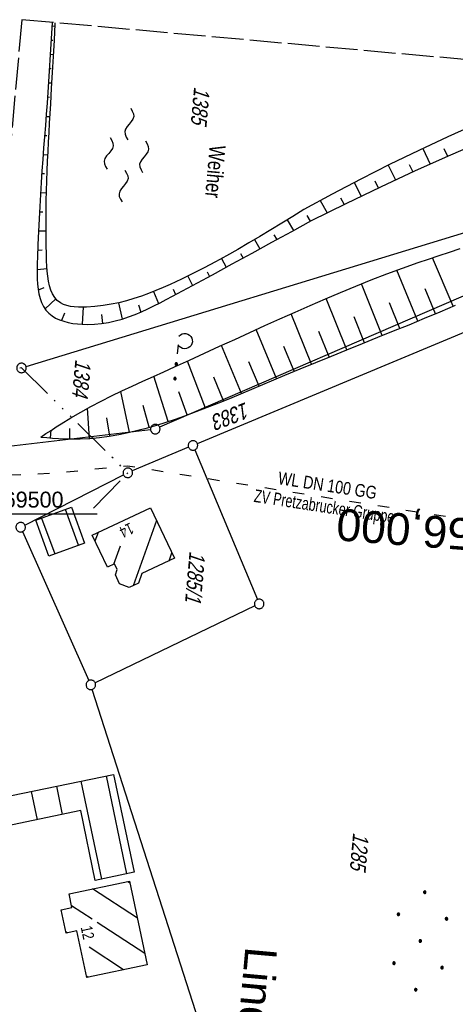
# Model space of a CAD drawing. Extents: x 510944 to 511312, y 468631 to 469578.
# Tile 27 of 30: x 511026 to 511095, y 469423 to 469578. Entities that reach past the tile are written whole.
import ezdxf
from ezdxf.enums import TextEntityAlignment as Align

# ---------------------------------------------------------------- set-up
doc = ezdxf.new("R2010")
doc.units = 0
doc.header["$LTSCALE"] = 10
doc.header["$MEASUREMENT"] = 0
for name, pattern in [('ACAD_ISO03W100', [30, 12, -18]), ('ACAD_ISO14W100', [25.5, 12, -3, 0.5, -3, 0.5, -3, 0.5, -3]), ('LT00', [0]), ('LT14', [0.6, 0.5, -0.1]), ('LT17', [0.15, 0.1, -0.05])]:
    doc.linetypes.add(name, pattern=pattern)
doc.layers.get('0').update_dxf_attribs({"linetype": 'LT00'})
for name, color, linetype in [('--EK_ST-93-1', 30, 'LT17'), ('--WASSER_NUTZUNG', 180, 'Continuous'), ('DFK_BEB_SCHR', 254, 'LT00'), ('DFK_BEBAUUNG', 250, 'LT00'), ('DFK_BES-NAME', 255, 'LT00'), ('DFK_FLUR_NR', 250, 'LT00'), ('DFK_GZPKT', 250, 'LT00'), ('DFK_HAUSNR', 250, 'LT00'), ('DFK_KATASTER', 250, 'LT00'), ('DFK_NUTZUNG', 250, 'LT00'), ('ORTSNAMEN', 152, 'Continuous'), ('TELEKOM', 210, 'ACAD_ISO14W100'), ('V098_BOESCH', 250, 'LT00'), ('V098_BOSCHUNG', 250, 'LT00'), ('V098_RASTER', 250, 'LT00'), ('WASSERLTG', 130, 'ACAD_ISO03W100'), ('WASSERLTG_TEXT', 130, 'Continuous')]:
    doc.layers.add(name, color=color, linetype=linetype)
doc.layers.add('-BLATT_098-RAND', color=7, linetype='LT14', plot=False)
doc.styles.add('Arial', font='ARIAL.TTF')
doc.styles.add('Beschrift', font='ARIAL.TTF')
doc.styles.get("Standard").update_dxf_attribs({"font": 'ARIAL.TTF'})
doc.styles.add('Versorgungsltg', font='ARIAL.TTF', dxfattribs={"width": 0.8, "height": 2})

# ---------------------------------------------------------------- blocks, each defined once
blk = doc.blocks.new('SYMB7010')
at = {"color": 0, "linetype": 'ByBlock'}
for points in [[(-0.031408, 0.499213), (-0.093728, 0.49134), (-0.15457, 0.475719), (-0.212975, 0.452595), (-0.268021, 0.422333), (-0.31884, 0.385411), (-0.36463, 0.342411), (-0.40467, 0.29401), (-0.438329, 0.240973), (-0.465074, 0.184136), (-0.484486, 0.124395), (-0.496256, 0.062692), (-0.5002, 0)], [(-0.5002, 0), (-0.496256, -0.062692), (-0.484486, -0.124395), (-0.465075, -0.184136), (-0.438329, -0.240973), (-0.404671, -0.29401), (-0.36463, -0.342411), (-0.31884, -0.385411), (-0.268021, -0.422333), (-0.212975, -0.452595), (-0.154571, -0.475719), (-0.093728, -0.49134), (-0.031408, -0.499213), (0.031408, -0.499213)], [(0.5002, 0), (0.496256, 0.062692), (0.484485, 0.124395), (0.465074, 0.184136), (0.438329, 0.240973), (0.40467, 0.29401), (0.36463, 0.342411), (0.31884, 0.385411), (0.268021, 0.422333), (0.212975, 0.452595), (0.15457, 0.475719), (0.093728, 0.49134), (0.031408, 0.499213), (-0.031408, 0.499213)], [(0.031408, -0.499213), (0.093728, -0.491341), (0.15457, -0.475719), (0.212975, -0.452595), (0.268021, -0.422333), (0.31884, -0.385411), (0.36463, -0.342411), (0.404671, -0.294011), (0.438329, -0.240974), (0.465075, -0.184136), (0.484486, -0.124395), (0.496256, -0.062692), (0.500201, 0)]]:
    blk.add_lwpolyline(points, dxfattribs=at)
blk = doc.blocks.new('SYMB7250')
at = {"color": 0, "linetype": 'ByBlock'}
for points in [[(-0.25, 0.28), (-0.208333, 0.308889), (-0.166667, 0.331111), (-0.125, 0.34), (-0.083333, 0.331111), (-0.041667, 0.308889), (0, 0.28)], [(0, 0.28), (0.041667, 0.251111), (0.083333, 0.228889), (0.125, 0.22), (0.166667, 0.228889), (0.208333, 0.251111), (0.25, 0.28)], [(-0.74, 0), (-0.698333, 0.028889), (-0.656667, 0.051111), (-0.615, 0.06), (-0.573333, 0.051111), (-0.531667, 0.028889), (-0.49, 0)], [(-0.49, 0), (-0.448333, -0.028889), (-0.406667, -0.051111), (-0.365, -0.06), (-0.323333, -0.051111), (-0.281667, -0.028889), (-0.24, 0)], [(0.24, 0), (0.281667, 0.028889), (0.323333, 0.051111), (0.365, 0.06), (0.406667, 0.051111), (0.448333, 0.028889), (0.49, 0)], [(0.49, 0), (0.531667, -0.028889), (0.573333, -0.051111), (0.615, -0.06), (0.656667, -0.051111), (0.698333, -0.028889), (0.74, 0)], [(-0.25, -0.28), (-0.208333, -0.251111), (-0.166667, -0.228889), (-0.125, -0.22), (-0.083333, -0.228889), (-0.041667, -0.251111), (0, -0.28)], [(0, -0.28), (0.041667, -0.308889), (0.083333, -0.331111), (0.125, -0.34), (0.166667, -0.331111), (0.208333, -0.308889), (0.25, -0.28)]]:
    blk.add_lwpolyline(points, dxfattribs=at)
blk = doc.blocks.new('SYMB7162')
at = {"color": 0, "linetype": 'ByBlock'}
for p, q in [((-0.230164, 0.00627), (-0.232411, -0.023936)), ((-0.28, -0.1), (-0.14, -0.1)), ((0.001981, -0.091322), (0, -0.1)), ((0.005, -0.087081), (0.005, -0.112919)), ((0.01, -0.117105), (0.01, -0.082895)), ((0.015, -0.080836), (0.015, -0.119164)), ((0.02, -0.119796), (0.02, -0.080204)), ((0.025, -0.080836), (0.025, -0.119164)), ((0.03, -0.117105), (0.03, -0.082895)), ((0.035, -0.087081), (0.035, -0.112919)), ((0.04, -0.100126), (0.04, -0.099854)), ((0.235, -0.087081), (0.235, -0.112919)), ((0.24, -0.117105), (0.24, -0.082895)), ((0.245, -0.080836), (0.245, -0.119164)), ((0.25, -0.119796), (0.25, -0.080204)), ((0.255, -0.080836), (0.255, -0.119164)), ((0.26, -0.117105), (0.26, -0.082895)), ((0.265, -0.087081), (0.265, -0.112919)), ((0.27, -0.100126), (0.27, -0.099854))]:
    blk.add_line(p, q, dxfattribs=at)
for points in [[(-0.469836, 0.00627), (-0.464449, 0.036077), (-0.451769, 0.063585), (-0.432606, 0.087041), (-0.40818, 0.104953), (-0.380047, 0.116177), (-0.35, 0.12), (-0.319953, 0.116177), (-0.29182, 0.104953), (-0.267394, 0.087041), (-0.248231, 0.063585), (-0.235551, 0.036077), (-0.230164, 0.00627)], [(-0.418816, -0.098308), (-0.441239, -0.077945), (-0.457849, -0.052617), (-0.467589, -0.023936), (-0.469836, 0.00627)], [(-0.232411, -0.023936), (-0.242151, -0.052617), (-0.258761, -0.077945), (-0.281184, -0.098308)], [(0, -0.1), (0.001981, -0.108678), (0.00753, -0.115637), (0.01555, -0.119499), (0.02445, -0.119499), (0.03247, -0.115637), (0.038019, -0.108678), (0.04, -0.1)], [(0.04, -0.1), (0.038019, -0.091322), (0.03247, -0.084363), (0.02445, -0.080501), (0.01555, -0.080501), (0.00753, -0.084363), (0.001981, -0.091322)], [(0.27, -0.1), (0.268019, -0.091322), (0.26247, -0.084363), (0.25445, -0.080501), (0.24555, -0.080501), (0.23753, -0.084363), (0.231981, -0.091322), (0.23, -0.1), (0.231981, -0.108678), (0.23753, -0.115637), (0.24555, -0.119499), (0.25445, -0.119499), (0.26247, -0.115637), (0.268019, -0.108678), (0.27, -0.1)]]:
    blk.add_lwpolyline(points, dxfattribs=at)
blk = doc.blocks.new('Ackerland7')
at = {"layer": 'DFK_NUTZUNG', "color": 0, "linetype": 'ByBlock'}
for p, q in [((-4, 3.93), (-4, 3.67)), ((-3.95, 3.63), (-3.95, 3.97)), ((-3.9, 3.99), (-3.9, 3.61)), ((-3.85, 3.6), (-3.85, 4)), ((-3.8, 3.99), (-3.8, 3.61)), ((-3.75, 3.63), (-3.75, 3.97)), ((-3.7, 3.93), (-3.7, 3.67)), ((-3.65, 3.8), (-3.65, 3.8)), ((3.7, 3.93), (3.7, 3.67)), ((3.75, 3.63), (3.75, 3.97)), ((3.8, 3.99), (3.8, 3.61)), ((3.85, 3.6), (3.85, 4)), ((3.9, 3.99), (3.9, 3.61)), ((3.95, 3.63), (3.95, 3.97)), ((4, 3.93), (4, 3.67)), ((4.05, 3.8), (4.05, 3.8)), ((-7.85, 0.13), (-7.85, -0.13)), ((-7.8, -0.17), (-7.8, 0.17)), ((-7.75, 0.19), (-7.75, -0.19)), ((-7.7, -0.2), (-7.7, 0.2)), ((-7.65, 0.19), (-7.65, -0.19)), ((-7.6, -0.17), (-7.6, 0.17)), ((-7.55, 0.13), (-7.55, -0.13)), ((-7.5, 0), (-7.5, 0)), ((-0.15, 0.13), (-0.15, -0.13)), ((-0.1, -0.17), (-0.1, 0.17)), ((-0.05, 0.19), (-0.05, -0.19)), ((0, -0.2), (0, 0.2)), ((0.05, 0.19), (0.05, -0.19)), ((0.1, -0.17), (0.1, 0.17)), ((0.15, 0.13), (0.15, -0.13)), ((0.2, 0), (0.2, 0)), ((7.55, 0.13), (7.55, -0.13)), ((7.6, -0.17), (7.6, 0.17)), ((7.65, 0.19), (7.65, -0.19)), ((7.7, -0.2), (7.7, 0.2)), ((7.75, 0.19), (7.75, -0.19)), ((7.8, -0.17), (7.8, 0.17)), ((7.85, 0.13), (7.85, -0.13)), ((7.9, 0), (7.9, 0)), ((-4, -3.67), (-4, -3.93)), ((-3.95, -3.97), (-3.95, -3.63)), ((-3.9, -3.61), (-3.9, -3.99)), ((-3.85, -4), (-3.85, -3.6)), ((-3.8, -3.61), (-3.8, -3.99)), ((-3.75, -3.97), (-3.75, -3.63)), ((-3.7, -3.67), (-3.7, -3.93)), ((-3.65, -3.8), (-3.65, -3.8)), ((3.7, -3.67), (3.7, -3.93)), ((3.75, -3.97), (3.75, -3.63)), ((3.8, -3.61), (3.8, -3.99)), ((3.85, -4), (3.85, -3.6)), ((3.9, -3.61), (3.9, -3.99)), ((3.95, -3.97), (3.95, -3.63)), ((4, -3.67), (4, -3.93)), ((4.05, -3.8), (4.05, -3.8))]:
    blk.add_line(p, q, dxfattribs=at)
for points in [[(-3.65, 3.8), (-3.67, 3.89), (-3.73, 3.96), (-3.81, 3.99), (-3.89, 3.99), (-3.97, 3.96), (-4.03, 3.89), (-4.05, 3.8), (-4.03, 3.71), (-3.97, 3.64), (-3.89, 3.6), (-3.81, 3.6), (-3.73, 3.64), (-3.67, 3.71), (-3.65, 3.8)], [(4.05, 3.8), (4.03, 3.89), (3.97, 3.96), (3.89, 3.99), (3.81, 3.99), (3.73, 3.96), (3.67, 3.89), (3.65, 3.8), (3.67, 3.71), (3.73, 3.64), (3.81, 3.61), (3.89, 3.61), (3.97, 3.64), (4.03, 3.71), (4.05, 3.8)], [(-7.5, 0), (-7.52, 0.09), (-7.58, 0.16), (-7.66, 0.19), (-7.74, 0.19), (-7.82, 0.16), (-7.88, 0.09), (-7.9, 0)], [(0.2, 0), (0.18, 0.09), (0.12, 0.16), (0.04, 0.19), (-0.04, 0.19), (-0.12, 0.16), (-0.18, 0.09), (-0.2, 0)], [(-0.2, 0), (-0.18, -0.09), (-0.12, -0.16), (-0.04, -0.19), (0.04, -0.19), (0.12, -0.16), (0.18, -0.09), (0.2, 0)], [(7.9, 0), (7.88, 0.09), (7.82, 0.16), (7.74, 0.19), (7.66, 0.19), (7.58, 0.16), (7.52, 0.09), (7.5, 0)], [(7.5, 0), (7.52, -0.09), (7.58, -0.16), (7.66, -0.19), (7.74, -0.19), (7.82, -0.16), (7.88, -0.09), (7.9, 0)], [(-7.9, 0), (-7.88, -0.09), (-7.82, -0.16), (-7.74, -0.19), (-7.66, -0.19), (-7.58, -0.16), (-7.52, -0.09), (-7.5, 0)], [(-3.65, -3.8), (-3.67, -3.71), (-3.73, -3.64), (-3.81, -3.61), (-3.89, -3.61), (-3.97, -3.64), (-4.03, -3.71), (-4.05, -3.8), (-4.03, -3.89), (-3.97, -3.96), (-3.89, -3.99), (-3.81, -3.99), (-3.73, -3.96), (-3.67, -3.89), (-3.65, -3.8)], [(4.05, -3.8), (4.03, -3.71), (3.97, -3.64), (3.89, -3.61), (3.81, -3.61), (3.73, -3.64), (3.67, -3.71), (3.65, -3.8), (3.67, -3.89), (3.73, -3.96), (3.81, -3.99), (3.89, -3.99), (3.97, -3.96), (4.03, -3.89), (4.05, -3.8)]]:
    blk.add_lwpolyline(points, dxfattribs=at)

msp = doc.modelspace()

# ---------------------------------------------------------------- linework, layer by layer
at = {"layer": '-BLATT_098-RAND'}
msp.add_lwpolyline([(511026.41, 469577.69), (510943.54, 468656.41), (511229.39, 468630.7), (511312.26, 469551.98), (511026.41, 469577.69)], dxfattribs=at)
at = {"layer": 'DFK_BEB_SCHR'}
for p, q in [((511035.34, 469495.09), (511033.28, 469500.71)), ((511029.52, 469499.34), (511031.58, 469493.71)), ((511047.6, 469498.99), (511043.92, 469488.72)), ((511038.42, 469497.08), (511037.92, 469495.71)), ((511040.88, 469492.09), (511041.91, 469494.97)), ((511049.57, 469492.65), (511050.01, 469493.88)), ((511038.98, 469442.61), (511035.76, 469458)), ((511039.67, 469458.82), (511042.9, 469443.43)), ((511031.84, 469457.19), (511032.77, 469452.76)), ((511028.85, 469451.94), (511027.93, 469456.37)), ((511044.59, 469436.48), (511037.55, 469441.05)), ((511043.09, 469442.22), (511043.42, 469442.01)), ((511034.22, 469438.45), (511037.47, 469436.33)), ((511038.25, 469435.83), (511045.76, 469430.94)), ((511033.53, 469434.13), (511033.36, 469434.24)), ((511042.41, 469428.35), (511036.98, 469431.89)), ((511036.57, 469427.38), (511036.87, 469427.18))]:
    msp.add_line(p, q, dxfattribs=at)
at = {"layer": 'DFK_BEBAUUNG'}
for points in [[(511034.22, 469501.05), (511036.28, 469495.43), (511030.65, 469493.37), (511028.6, 469499.01), (511034.22, 469501.05)], [(511037.48, 469496.64), (511046.66, 469500.98), (511050.41, 469493.04), (511045.3, 469490.63), (511044.79, 469489.12), (511043.32, 469488.44), (511041.8, 469488.99), (511041.12, 469490.44), (511041.42, 469491.26), (511041, 469492.15), (511039.87, 469491.61), (511037.48, 469496.64)], [(511040.84, 469459.06), (511044.06, 469443.67), (511037.95, 469442.39), (511035.67, 469453.36), (511023.93, 469450.92), (511023.01, 469455.35), (511040.84, 469459.06)], [(511043.36, 469442.28), (511046.14, 469429.14), (511036.62, 469427.13), (511035.07, 469434.45), (511033.39, 469434.1), (511032.62, 469437.76), (511034.29, 469438.12), (511033.84, 469440.27), (511043.36, 469442.28)]]:
    msp.add_lwpolyline(points, dxfattribs=at)
at = {"layer": 'DFK_KATASTER'}
for p, q in [((511027.07, 469523.17), (511115.81, 469550.29)), ((511104.52, 469537.97), (511048.09, 469513.63)), ((511054.02, 469511.05), (511106.56, 469533.01)), ((511046.66, 469513.24), (511020.34, 469510.15)), ((511052.64, 469510.47), (511043.77, 469506.76)), ((511053.62, 469510.07), (511063.46, 469486.54)), ((511026.9, 469498.25), (511042.41, 469506.13)), ((511026.54, 469497.22), (511036.96, 469473.82)), ((511063.07, 469485.53), (511037.95, 469473.45)), ((511054.23, 469420.27), (511037.5, 469472.42))]:
    msp.add_line(p, q, dxfattribs=at)
at = {"layer": 'TELEKOM', "ltscale": 0.05, "flags": 128}
msp.add_lwpolyline([(511037.69, 469500.91), (511043.08, 469506.47), (511026.35, 469522.95), (511021.42, 469522.19)], dxfattribs=at)
at = {"layer": 'V098_BOESCH'}
msp.add_line((511031.18, 469577.26), (511030.4, 469564.57), dxfattribs=at)
for points in [[(511098.08, 469561.38), (511093.44, 469559.3), (511088.84, 469557.14), (511084.27, 469554.92), (511079.73, 469552.62), (511075.23, 469550.26), (511070.77, 469547.83), (511069.04, 469546.77), (511067.31, 469545.71), (511065.58, 469544.66), (511063.85, 469543.62), (511062.11, 469542.59), (511060.37, 469541.58), (511058.62, 469540.59), (511056.86, 469539.63), (511055.09, 469538.69), (511053.32, 469537.78), (511051.53, 469536.91), (511049.74, 469536.08), (511048.62, 469535.58), (511047.5, 469535.11), (511046.36, 469534.66), (511045.22, 469534.24), (511044.05, 469533.85), (511042.87, 469533.5), (511041.67, 469533.2), (511040.44, 469532.95), (511039.18, 469532.74), (511037.9, 469532.6), (511036.58, 469532.52), (511035.94, 469532.5), (511035.3, 469532.51), (511034.67, 469532.55), (511034.06, 469532.63), (511033.49, 469532.76), (511032.96, 469532.94), (511032.48, 469533.18), (511031.99, 469533.56), (511031.59, 469534.03), (511031.25, 469534.58), (511030.98, 469535.19), (511030.77, 469535.87), (511030.61, 469536.6), (511030.49, 469537.36), (511030.41, 469538.16), (511030.35, 469538.97), (511030.31, 469539.8), (511030.29, 469540.62), (511030.25, 469542.44), (511030.22, 469544.2), (511030.22, 469545.91), (511030.22, 469547.58), (511030.25, 469549.22), (511030.28, 469550.81), (511030.33, 469552.38), (511030.39, 469553.93), (511030.45, 469555.45), (511030.53, 469556.96), (511030.6, 469558.46), (511030.69, 469559.96), (511030.78, 469561.45), (511030.86, 469562.95), (511030.96, 469564.45), (511031.1, 469566.92), (511031.24, 469569.41), (511031.39, 469571.93), (511031.53, 469574.48), (511031.67, 469577.05), (511031.68, 469577.22)], [(511030.4, 469564.57), (511030.26, 469562.82), (511030.12, 469561.06), (511029.98, 469559.3), (511029.84, 469557.53), (511029.71, 469555.74), (511029.58, 469553.92), (511029.46, 469552.08), (511029.34, 469550.22), (511029.23, 469548.32), (511029.12, 469546.38), (511029.03, 469544.4), (511028.94, 469542.37), (511028.86, 469540.29), (511028.84, 469539.45), (511028.82, 469538.61), (511028.82, 469537.77), (511028.84, 469536.94), (511028.89, 469536.13), (511028.98, 469535.35), (511029.11, 469534.6), (511029.29, 469533.88), (511029.53, 469533.22), (511029.83, 469532.6), (511030.21, 469532.04), (511030.66, 469531.54), (511031.16, 469531.14), (511031.72, 469530.8), (511032.34, 469530.52), (511033, 469530.28), (511033.7, 469530.1), (511034.43, 469529.96), (511035.17, 469529.87), (511035.92, 469529.81), (511036.67, 469529.79), (511037.82, 469529.83), (511038.94, 469529.94), (511040.04, 469530.11), (511041.11, 469530.35), (511042.17, 469530.64), (511043.2, 469530.98), (511044.22, 469531.36), (511045.22, 469531.78), (511046.21, 469532.23), (511047.19, 469532.71), (511048.17, 469533.2), (511049.14, 469533.71), (511050.1, 469534.23), (511053.25, 469535.91), (511056.39, 469537.61), (511059.51, 469539.3), (511062.64, 469541.01), (511065.75, 469542.71), (511068.87, 469544.41), (511071.98, 469546.12), (511077.41, 469548.8), (511082.87, 469551.42), (511088.36, 469553.97), (511093.88, 469556.45), (511099.44, 469558.86)], [(511029.41, 469512.09), (511030.2, 469512.62), (511031, 469513.14), (511031.79, 469513.67), (511032.59, 469514.18), (511034.14, 469515.12), (511035.7, 469516.02), (511037.29, 469516.89), (511038.9, 469517.73), (511040.52, 469518.54), (511042.15, 469519.33), (511043.79, 469520.1), (511045.44, 469520.86), (511047.1, 469521.61), (511048.75, 469522.35), (511050.41, 469523.1), (511052.79, 469524.18), (511055.16, 469525.26), (511057.53, 469526.35), (511059.9, 469527.44), (511062.27, 469528.52), (511064.64, 469529.6), (511067.01, 469530.67), (511069.39, 469531.73), (511071.77, 469532.78), (511074.16, 469533.81), (511076.56, 469534.82), (511078.97, 469535.81), (511081.39, 469536.78), (511083.82, 469537.72), (511086.27, 469538.62), (511088.74, 469539.5), (511090.39, 469540.06), (511092.05, 469540.61), (511093.71, 469541.16), (511095.38, 469541.7)], [(511029.41, 469512.09), (511030.34, 469512.01), (511031.26, 469511.93), (511032.19, 469511.86), (511033.12, 469511.81), (511034.04, 469511.79), (511035.57, 469511.8), (511037.1, 469511.88), (511038.62, 469512.02), (511040.14, 469512.22), (511041.65, 469512.48), (511043.16, 469512.79), (511044.67, 469513.15), (511046.16, 469513.54), (511047.65, 469513.97), (511049.14, 469514.43), (511050.61, 469514.92), (511052.07, 469515.44), (511053.85, 469516.09), (511055.62, 469516.77), (511057.38, 469517.46), (511059.12, 469518.17), (511060.86, 469518.89), (511062.59, 469519.62), (511064.32, 469520.35), (511066.05, 469521.09), (511067.78, 469521.81), (511070.22, 469522.83), (511072.65, 469523.83), (511075.1, 469524.82), (511077.54, 469525.8), (511079.99, 469526.78), (511082.44, 469527.77), (511084.89, 469528.76), (511087.33, 469529.75), (511089.77, 469530.75), (511092.21, 469531.77), (511094.64, 469532.8)]]:
    msp.add_lwpolyline(points, dxfattribs=at)
at = {"layer": 'V098_BOSCHUNG'}
for p, q in [((511031.14, 469576.72), (511031.65, 469576.69)), ((511031.01, 469574.48), (511031.27, 469574.47)), ((511030.87, 469572.25), (511031.4, 469572.22)), ((511030.74, 469570.02), (511031.01, 469570)), ((511030.6, 469567.78), (511031.15, 469567.75)), ((511030.46, 469565.55), (511030.74, 469565.53)), ((511030.83, 469562.4), (511030.23, 469562.44)), ((511030.32, 469559.43), (511029.99, 469559.45)), ((511089.48, 469557.44), (511090.64, 469555)), ((511092.78, 469557.47), (511093.36, 469556.22)), ((511030.5, 469556.42), (511029.76, 469556.45)), ((511084.06, 469554.81), (511085.2, 469552.51)), ((511087.34, 469554.95), (511087.91, 469553.76)), ((511029.96, 469553.44), (511029.55, 469553.46)), ((511078.69, 469552.08), (511079.8, 469549.96)), ((511081.93, 469552.35), (511082.49, 469551.24)), ((511030.27, 469550.43), (511029.35, 469550.46)), ((511076.56, 469549.67), (511077.11, 469548.66)), ((511073.36, 469549.25), (511074.43, 469547.34)), ((511029.7, 469547.45), (511029.18, 469547.45)), ((511068.14, 469546.21), (511069.14, 469544.57)), ((511071.24, 469546.9), (511071.77, 469546)), ((511030.22, 469544.45), (511029.03, 469544.44)), ((511063.01, 469543.12), (511063.86, 469541.68)), ((511066.04, 469543.89), (511066.51, 469543.12)), ((511029.59, 469541.45), (511028.9, 469541.42)), ((511057.83, 469540.16), (511058.57, 469538.79)), ((511060.83, 469540.93), (511061.22, 469540.23)), ((511094.27, 469532.64), (511091.03, 469540.28)), ((511030.38, 469538.54), (511028.82, 469538.35)), ((511052.54, 469537.4), (511053.26, 469535.92)), ((511055.56, 469538.05), (511055.92, 469537.35)), ((511088.69, 469530.31), (511085.4, 469538.3)), ((511029.89, 469535.52), (511029, 469535.19)), ((511083.11, 469528.04), (511079.82, 469536.16)), ((511091.48, 469531.47), (511089.84, 469535.39)), ((511031.76, 469533.81), (511030.07, 469532.22)), ((511047.14, 469534.96), (511047.89, 469533.06)), ((511050.22, 469535.31), (511050.59, 469534.49)), ((511077.54, 469525.8), (511074.28, 469533.86)), ((511036.05, 469532.51), (511035.91, 469529.81)), ((511041.62, 469533.19), (511042.18, 469530.64)), ((511044.75, 469532.85), (511045.11, 469531.73)), ((511085.9, 469529.17), (511084.25, 469533.21)), ((511033.12, 469531.57), (511032.66, 469530.4)), ((511038.96, 469531.33), (511039.12, 469529.96)), ((511071.99, 469523.56), (511068.77, 469531.46)), ((511080.33, 469526.92), (511078.69, 469530.97)), ((511066.49, 469521.27), (511063.25, 469528.97)), ((511074.76, 469524.68), (511073.14, 469528.68)), ((511060.95, 469518.93), (511057.81, 469526.48)), ((511069.24, 469522.42), (511067.62, 469526.32)), ((511055.29, 469516.64), (511052.45, 469524.03)), ((511063.73, 469520.1), (511062.13, 469523.91)), ((511049.45, 469514.54), (511047.16, 469521.64)), ((511058.13, 469517.77), (511056.63, 469521.51)), ((511043.36, 469512.84), (511041.97, 469519.24)), ((511052.4, 469515.56), (511051.09, 469519.19)), ((511046.44, 469513.62), (511045.5, 469517.03)), ((511037.07, 469511.87), (511036.76, 469516.61)), ((511040.23, 469512.24), (511039.8, 469515.11)), ((511030.91, 469511.96), (511031.01, 469513.15)), ((511033.95, 469511.79), (511033.97, 469513.41))]:
    msp.add_line(p, q, dxfattribs=at)
at = {"layer": 'V098_RASTER'}
msp.add_line((511019.42, 469500), (511038.24, 469500), dxfattribs=at)
at = {"layer": 'WASSERLTG', "ltscale": 0.015, "flags": 128}
msp.add_lwpolyline([(511019.96, 469505.94), (511031.32, 469506.41), (511043.01, 469507.58), (511116.14, 469495.96), (511122.62, 469495.19), (511173.34, 469491.77), (511178.94, 469491.46), (511200.01, 469465.34), (511228.6, 469431.08)], dxfattribs=at)

# ---------------------------------------------------------------- block references
at = {"layer": '--WASSER_NUTZUNG', "xscale": 9.999999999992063, "yscale": 9.999999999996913, "zscale": 10, "rotation": 264.7376999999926}
msp.add_blockref('SYMB7250', (511042.86, 469556.41), dxfattribs=at)
at = {"layer": 'DFK_GZPKT', "xscale": 1.500000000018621, "yscale": 1.5, "zscale": 1.5, "rotation": 264.7377099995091}
for p in [(511026.35, 469522.95), (511047.4, 469513.33), (511053.33, 469510.76), (511043.08, 469506.47), (511026.23, 469497.91), (511063.75, 469485.85), (511037.27, 469473.13)]:
    msp.add_blockref('SYMB7010', p, dxfattribs=at)
at = {"layer": 'DFK_NUTZUNG', "xscale": 9.999999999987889, "yscale": 10, "zscale": 10, "rotation": 264.7377000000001}
msp.add_blockref('SYMB7162', (511051.72, 469523.68), dxfattribs=at)
at = {"layer": 'DFK_NUTZUNG', "rotation": 264.7377000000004}
msp.add_blockref('Ackerland7', (511089.09, 469432.87), dxfattribs=at)

# ---------------------------------------------------------------- texts
at = {"layer": '--EK_ST-93-1', "style": 'Beschrift'}
msp.add_text('156,000', height=5, rotation=-184.416, dxfattribs=at).set_placement((511101.11, 469496.43), align=Align.MIDDLE_LEFT)
at = {"layer": 'DFK_BES-NAME', "width": 0.75}
msp.add_text('Weiher', height=2.5, rotation=264.8601, dxfattribs=at).set_placement((511055.98, 469558.04))
at = {"layer": 'DFK_FLUR_NR', "oblique": 13.754, "width": 0.75}
for s, rotation, p in [('1385', 264.8601, (511053.52, 469567.19)), ('1384', 264.8601, (511034.84, 469524.36)), ('1383', 200.8656, (511061.7, 469517.62)), ('1285/1', 264.8601, (511052.81, 469494.2)), ('1285', 264.8601, (511078.54, 469449.97))]:
    msp.add_text(s, height=2.5, rotation=rotation, dxfattribs=at).set_placement(p)
at = {"layer": 'DFK_HAUSNR', "width": 0.75}
for s, rotation, p in [('14', -154.695, (511043.46, 469498.69)), ('12', -78.0549, (511035.66, 469435.03))]:
    msp.add_text(s, height=1.8, rotation=rotation, dxfattribs=at).set_placement(p)
at = {"layer": 'ORTSNAMEN', "insert": (511065.08, 469415.02), "char_height": 5, "attachment_point": 1, "rotation": 264.8601, "style": 'Arial'}
msp.add_mtext('\\pi-16.69;Lindenlohe', dxfattribs=at)
at = {"layer": 'V098_RASTER', "width": 0.969}
msp.add_text(' 469500', height=2.5, rotation=0.0007, dxfattribs=at).set_placement((511020.74, 469501))
at = {"layer": 'WASSERLTG_TEXT', "insert": (511074.2, 469502.55), "char_height": 2, "attachment_point": 5, "rotation": 351.2475, "style": 'Versorgungsltg'}
msp.add_mtext('WL DN 100 GG\\P{\\W0.7;ZV Pretzabrucker Gruppe}', dxfattribs=at)

doc.saveas('drawing.dxf')
